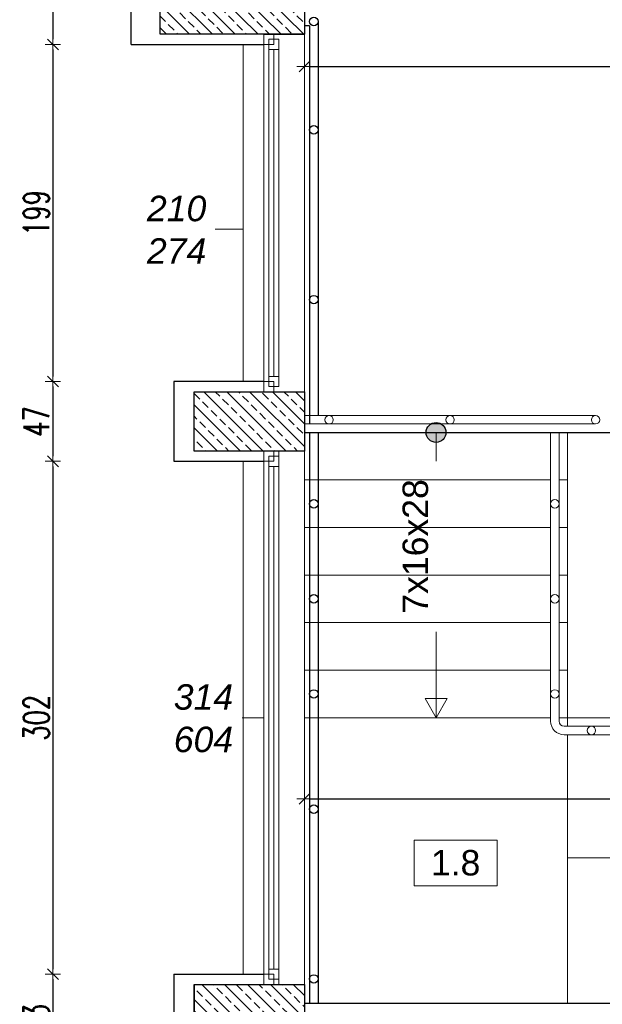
# Model space of a CAD drawing. Header units: millimetres. Extents: x 0 to 111311, y -48878 to -25280.
# Tile 191 of 244: x 105880 to 106223, y -28397 to -27817. Entities that reach past the tile are written whole.
import ezdxf

# ---------------------------------------------------------------- set-up
doc = ezdxf.new("R2010")
doc.units = ezdxf.units.MM
doc.layers.get('Defpoints').update_dxf_attribs({"color": 30})
for name, color, linetype, lineweight in [('J 0.15', 40, 'Continuous', 15), ('J opisy', 7, 'Continuous', 9), ('J stolarka_okna', 144, 'Continuous', 0), ('J wymiary', 1, 'Continuous', 9), ('meble', 251, 'Continuous', 13), ('OPIS', 7, 'Continuous', 5), ('sciany', 252, 'Continuous', 30)]:
    doc.layers.add(name, color=color, linetype=linetype, lineweight=lineweight)
doc.styles.add('ADESK2', font='simplex', dxfattribs={"width": 0.7})
doc.styles.get("Standard").update_dxf_attribs({"font": 'arial.ttf'})
doc.dimstyles.new('1-100', dxfattribs={"dimscale": 1.5, "dimtxt": 10, "dimasz": 2, "dimexe": 1, "dimexo": 1, "dimgap": 1.5, "dimtad": 1, "dimdec": 0, "dimrnd": 0.5, "dimdsep": 46, "dimtxsty": 'ADESK2', "dimblk": 'wymiar', "dimcen": -1, "dimdle": 5, "dimse1": 1, "dimse2": 1, "dimclrd": 256, "dimclre": 256, "dimclrt": 256, "dimadec": 0, "dimazin": 0, "dimtfac": 1, "dimtdec": 0, "dimtix": 1, "dimtmove": 0, "dimatfit": 3, "dimfxl": 20, "dimfxlon": 1, "dimtolj": 1, "dimtzin": 0, "dimarcsym": 0})
pattern_1 = [(135, (39696.796, -3543.057), (-6.7351921, -6.7351921), []), (135, (39696.796, -3536.322), (-6.7351921, -6.7351921), [4.7625, -2.38125])]

# ---------------------------------------------------------------- blocks, each defined once
blk = doc.blocks.new('wymiar')
for p, q in [((1.5, 0), (-1.5, 0)), ((1.06, 1.06), (-1.06, -1.06)), ((0, 1.5), (0, -1.5))]:
    blk.add_line(p, q)
blk = doc.blocks.new('*D1727')
at = {"layer": 'Defpoints', "color": 0, "ltscale": 4}
for p in [(105950.92, -27753.87), (105899.79, -27831.82), (105955.59, -27831.82)]:
    blk.add_point(p, dxfattribs=at)
at = {"layer": 'J wymiary', "lineweight": -2}
blk.add_line((105899.79, -27756.87), (105899.79, -27828.82), dxfattribs=at)
at = {"layer": 'J wymiary', "lineweight": -2, "ltscale": 4, "xscale": 3, "yscale": 3, "zscale": 3}
for p, rotation in [((105899.79, -27753.87), 90), ((105899.79, -27831.82), 270)]:
    blk.add_blockref('wymiar', p, dxfattribs=dict(at, rotation=rotation))
at = {"layer": 'J wymiary', "ltscale": 4, "insert": (105890.04, -27792.84), "char_height": 15, "attachment_point": 5, "rotation": 90, "style": 'ADESK2'}
blk.add_mtext('\\A1;78', dxfattribs=at)
blk = doc.blocks.new('*D1728')
at = {"layer": 'Defpoints', "color": 0, "ltscale": 4}
for p in [(105955.59, -27831.82), (105899.79, -28030.32), (105984.07, -28030.32)]:
    blk.add_point(p, dxfattribs=at)
at = {"layer": 'J wymiary', "lineweight": -2}
blk.add_line((105899.79, -27834.82), (105899.79, -28027.32), dxfattribs=at)
at = {"layer": 'J wymiary', "lineweight": -2, "ltscale": 4, "xscale": 3, "yscale": 3, "zscale": 3}
for p, rotation in [((105899.79, -27831.82), 90), ((105899.79, -28030.32), 270)]:
    blk.add_blockref('wymiar', p, dxfattribs=dict(at, rotation=rotation))
at = {"layer": 'J wymiary', "ltscale": 4, "insert": (105890.04, -27931.07), "char_height": 15, "attachment_point": 5, "rotation": 90, "style": 'ADESK2'}
blk.add_mtext('\\A1;199', dxfattribs=at)
blk = doc.blocks.new('*D1729')
at = {"layer": 'Defpoints', "color": 0, "ltscale": 4}
for p in [(105984.07, -28030.32), (105899.79, -28077.32), (105980.72, -28077.32)]:
    blk.add_point(p, dxfattribs=at)
at = {"layer": 'J wymiary', "lineweight": -2}
blk.add_line((105899.79, -28033.32), (105899.79, -28074.32), dxfattribs=at)
at = {"layer": 'J wymiary', "lineweight": -2, "ltscale": 4, "xscale": 3, "yscale": 3, "zscale": 3}
for p, rotation in [((105899.79, -28030.32), 90), ((105899.79, -28077.32), 270)]:
    blk.add_blockref('wymiar', p, dxfattribs=dict(at, rotation=rotation))
at = {"layer": 'J wymiary', "ltscale": 4, "insert": (105890.04, -28053.82), "char_height": 15, "attachment_point": 5, "rotation": 90, "style": 'ADESK2'}
blk.add_mtext('\\A1;47', dxfattribs=at)
blk = doc.blocks.new('*D1730')
at = {"layer": 'Defpoints', "color": 0, "ltscale": 4}
for p in [(105980.72, -28077.32), (105899.79, -28379.32), (105980.34, -28379.32)]:
    blk.add_point(p, dxfattribs=at)
at = {"layer": 'J wymiary', "lineweight": -2}
blk.add_line((105899.79, -28080.32), (105899.79, -28376.32), dxfattribs=at)
at = {"layer": 'J wymiary', "lineweight": -2, "ltscale": 4, "xscale": 3, "yscale": 3, "zscale": 3}
for p, rotation in [((105899.79, -28077.32), 90), ((105899.79, -28379.32), 270)]:
    blk.add_blockref('wymiar', p, dxfattribs=dict(at, rotation=rotation))
at = {"layer": 'J wymiary', "ltscale": 4, "insert": (105890.04, -28228.32), "char_height": 15, "attachment_point": 5, "rotation": 90, "style": 'ADESK2'}
blk.add_mtext('\\A1;302', dxfattribs=at)
blk = doc.blocks.new('*D1731')
at = {"layer": 'Defpoints', "color": 0, "ltscale": 4}
for p in [(105980.34, -28379.32), (105899.79, -28432.32), (105977.94, -28432.32)]:
    blk.add_point(p, dxfattribs=at)
at = {"layer": 'J wymiary', "lineweight": -2}
blk.add_line((105899.79, -28382.32), (105899.79, -28429.32), dxfattribs=at)
at = {"layer": 'J wymiary', "lineweight": -2, "ltscale": 4, "xscale": 3, "yscale": 3, "zscale": 3}
for p, rotation in [((105899.79, -28379.32), 90), ((105899.79, -28432.32), 270)]:
    blk.add_blockref('wymiar', p, dxfattribs=dict(at, rotation=rotation))
at = {"layer": 'J wymiary', "ltscale": 4, "insert": (105890.04, -28405.82), "char_height": 15, "attachment_point": 5, "rotation": 90, "style": 'ADESK2'}
blk.add_mtext('\\A1;53', dxfattribs=at)
blk = doc.blocks.new('*D1745')
at = {"layer": 'Defpoints', "color": 0, "ltscale": 4}
for p in [(106047.92, -27770.82), (106562.92, -27770.82), (106562.92, -27844.77)]:
    blk.add_point(p, dxfattribs=at)
at = {"layer": 'J wymiary', "lineweight": -2}
blk.add_line((106050.92, -27844.77), (106559.92, -27844.77), dxfattribs=at)
at = {"layer": 'J wymiary', "lineweight": -2, "ltscale": 4, "xscale": 3, "yscale": 3, "zscale": 3, "rotation": 180}
blk.add_blockref('wymiar', (106047.92, -27844.77), dxfattribs=at)
at = {"layer": 'J wymiary', "lineweight": -2, "ltscale": 4, "xscale": 3, "yscale": 3, "zscale": 3}
blk.add_blockref('wymiar', (106562.92, -27844.77), dxfattribs=at)
at = {"layer": 'J wymiary', "ltscale": 4, "insert": (106305.42, -27835.02), "char_height": 15, "attachment_point": 5, "style": 'ADESK2'}
blk.add_mtext('\\A1;515', dxfattribs=at)
blk = doc.blocks.new('*D1758')
at = {"layer": 'Defpoints', "color": 0, "ltscale": 4}
for p in [(106553.92, -28276.03), (106047.92, -28385.32), (106553.92, -28389.94)]:
    blk.add_point(p, dxfattribs=at)
at = {"layer": 'J wymiary', "lineweight": -2}
blk.add_line((106050.92, -28276.03), (106550.92, -28276.03), dxfattribs=at)
at = {"layer": 'J wymiary', "lineweight": -2, "ltscale": 4, "xscale": 3, "yscale": 3, "zscale": 3, "rotation": 180}
blk.add_blockref('wymiar', (106047.92, -28276.03), dxfattribs=at)
at = {"layer": 'J wymiary', "lineweight": -2, "ltscale": 4, "xscale": 3, "yscale": 3, "zscale": 3}
blk.add_blockref('wymiar', (106553.92, -28276.03), dxfattribs=at)
at = {"layer": 'J wymiary', "ltscale": 4, "insert": (106300.92, -28266.28), "char_height": 15, "attachment_point": 5, "style": 'ADESK2'}
blk.add_mtext('\\A1;506', dxfattribs=at)

msp = doc.modelspace()

# ---------------------------------------------------------------- hatches: boundary and pattern name
msp.add_hatch(color=256).paths.add_polyline_path([(106125.417, -28054.473, 1), (106125.417, -28066.167, 1)])
at = {"layer": 'J opisy'}
h = msp.add_hatch(dxfattribs=at)
h.set_pattern_fill('ANSI33', color=256, scale=1.5, angle=90, style=0)
h.set_pattern_definition(pattern_1)
h.paths.add_polyline_path([(105962.917, -27770.82), (106012.917, -27770.82), (106012.917, -27825.82), (106006.918, -27825.82), (105962.917, -27825.82)])
h.paths.add_polyline_path([(106030.417, -27798.32), (106012.917, -27798.32), (106012.917, -27770.82), (106030.417, -27770.82)])
h.paths.add_polyline_path([(106030.417, -27770.82), (106047.917, -27770.82), (106047.917, -27798.32), (106030.417, -27798.32)])
h.paths.add_polyline_path([(106030.417, -27798.32), (106047.917, -27798.32), (106047.917, -27825.82), (106030.417, -27825.82)])
h.paths.add_polyline_path([(106012.917, -27798.32), (106030.417, -27798.32), (106030.417, -27825.82), (106012.917, -27825.82)])
h = msp.add_hatch(dxfattribs=at)
h.set_pattern_fill('ANSI33', color=256, scale=1.5, angle=90, style=0)
h.set_pattern_definition(pattern_1)
h.paths.add_polyline_path([(106047.917, -28036.32), (105982.917, -28036.32), (105982.917, -28071.32), (106047.917, -28071.32)])
h = msp.add_hatch(dxfattribs=at)
h.set_pattern_fill('ANSI33', color=256, scale=1.5, angle=90, style=0)
h.set_pattern_definition(pattern_1)
h.paths.add_polyline_path([(106047.917, -28385.32), (105982.917, -28385.32), (105982.917, -28420.32), (106047.917, -28420.32)])

# ---------------------------------------------------------------- linework, layer by layer
for p, q in [((106055.917, -27818.32), (106055.917, -28050.319)), ((106050.917, -27820.82), (106047.917, -27820.82)), ((106050.917, -27820.82), (106050.917, -28055.319)), ((106023.917, -27825.82), (106017.917, -27825.82)), ((106023.917, -27825.82), (106047.917, -27825.82)), ((106047.917, -28036.32), (106047.917, -28036.32)), ((106047.917, -28060.32), (106202.917, -28060.32)), ((106047.917, -28060.32), (106192.917, -28060.32)), ((106050.917, -28060.32), (106050.917, -28396.32)), ((106055.917, -28060.32), (106055.917, -28396.32)), ((106202.917, -28060.32), (106398.917, -28060.32)), ((105982.917, -28385.32), (105982.917, -28420.32)), ((105982.917, -28385.32), (105982.917, -28420.32)), ((105982.917, -28385.32), (106047.917, -28385.32)), ((106047.917, -28385.32), (106047.917, -28396.32)), ((106047.917, -28385.32), (106047.917, -28396.32)), ((106047.917, -28396.32), (106156.069, -28396.32)), ((106154.603, -28396.32), (106553.917, -28396.32))]:
    msp.add_line(p, q)
msp.add_lwpolyline([(105982.917, -28070.82), (105982.917, -28036.82)])
for centre, radius in [((106053.417, -27818.32), 2.5), ((106053.417, -27882.12), 2.5), ((106053.417, -27982.12), 2.5), ((106125.417, -28060.32), 5.847), ((106053.417, -28102.32), 2.5), ((106053.417, -28158.32), 2.5), ((106053.417, -28214.32), 2.5), ((106053.417, -28282.12), 2.5), ((106053.417, -28382.12), 2.5)]:
    msp.add_circle(centre, radius)
at = {"layer": 'J 0.15'}
for p, q in [((106219.418, -28050.319), (106047.918, -28050.319)), ((106219.418, -28055.319), (106047.918, -28055.319)), ((106192.917, -28230.32), (106192.917, -28060.32)), ((106197.917, -28060.32), (106202.917, -28060.32)), ((106197.917, -28230.32), (106197.917, -28060.32)), ((106202.917, -28228.32), (106202.917, -28060.32)), ((106202.917, -28177.467), (106202.917, -28060.32)), ((106197.917, -28088.32), (106202.917, -28088.32)), ((106197.917, -28116.32), (106202.917, -28116.32)), ((106197.917, -28144.32), (106202.917, -28144.32)), ((106197.917, -28172.32), (106202.917, -28172.32)), ((106202.917, -28228.32), (106202.917, -28180.573)), ((106047.917, -28200.32), (106192.917, -28200.32)), ((106197.917, -28200.32), (106202.917, -28200.32)), ((106047.917, -28228.32), (106192.917, -28228.32)), ((106197.917, -28228.32), (106202.917, -28228.32)), ((106202.917, -28228.32), (106398.917, -28228.32)), ((106202.917, -28233.32), (106202.917, -28228.32)), ((106200.917, -28233.32), (106400.917, -28233.32)), ((106200.917, -28238.32), (106400.917, -28238.32)), ((106202.917, -28396.32), (106202.917, -28238.32))]:
    msp.add_line(p, q, dxfattribs=at)
for centre in [(106062.418, -28052.819), (106133.668, -28052.819), (106219.418, -28052.819), (106195.417, -28102.32), (106195.417, -28158.32), (106195.417, -28214.32), (106216.917, -28235.82)]:
    msp.add_circle(centre, 2.5, dxfattribs=at)
for radius in [8, 3]:
    msp.add_arc((106200.917, -28230.32), radius, 180, 270, dxfattribs=at)
at = {"layer": 'J opisy'}
for p, q in [((106011.917, -27940.57), (105956.917, -27940.57)), ((106125.417, -28060.32), (106125.417, -28228.32)), ((106023.917, -28228.32), (105968.917, -28228.32)), ((106202.917, -28310.82), (106398.917, -28310.82))]:
    msp.add_line(p, q, dxfattribs=at)
msp.add_lwpolyline([(106125.417, -28228.32), (106131.913, -28217.07), (106118.922, -28217.07)], close=True, dxfattribs=at)
at = {"layer": 'J stolarka_okna', "linetype": 'Continuous', "lineweight": 9}
for p, q in [((106023.917, -27831.82), (106023.917, -27825.82)), ((106023.917, -27825.82), (106023.917, -28036.32)), ((106023.917, -28036.32), (106023.917, -27829.66)), ((106047.917, -27825.819), (106047.917, -28036.32)), ((106011.917, -27831.82), (106011.917, -28030.32)), ((106026.917, -27832.66), (106026.917, -28030.32)), ((106029.917, -27834.82), (106029.917, -28027.32)), ((106032.917, -27832.66), (106032.917, -28033.32)), ((106023.917, -28030.32), (106023.917, -28036.32)), ((106029.917, -28030.32), (106029.917, -28036.32)), ((106047.917, -28060.32), (106047.917, -28396.32)), ((106023.917, -28077.32), (106023.917, -28071.32)), ((106023.917, -28071.32), (106023.917, -28385.32)), ((106026.917, -28074.32), (106026.917, -28376.32)), ((106032.917, -28071.32), (106032.917, -28385.32)), ((106047.917, -28071.32), (106047.917, -28385.32)), ((106011.916, -28077.32), (106011.917, -28379.32)), ((106029.917, -28080.32), (106029.917, -28376.32)), ((106023.917, -28379.32), (106023.917, -28385.32))]:
    msp.add_line(p, q, dxfattribs=at)
for points in [[(106023.917, -27825.82), (106023.917, -27831.82), (106029.917, -27831.82), (106029.917, -27825.82)], [(106026.917, -27828.82), (106026.917, -27834.82), (106032.917, -27834.82), (106032.917, -27828.82)], [(106026.917, -28033.32), (106026.917, -28027.32), (106032.917, -28027.32), (106032.917, -28033.32)], [(106023.917, -28036.32), (106023.917, -28030.32), (106029.917, -28030.32), (106029.917, -28036.32)], [(106023.917, -28071.32), (106023.917, -28077.32), (106029.917, -28077.32), (106029.917, -28071.32)], [(106026.917, -28074.32), (106026.917, -28080.32), (106032.917, -28080.32), (106032.917, -28074.32)], [(106023.917, -28385.32), (106023.917, -28379.32), (106029.917, -28379.32), (106029.917, -28385.32)], [(106026.917, -28382.32), (106026.917, -28376.32), (106032.917, -28376.32), (106032.917, -28382.32)]]:
    msp.add_lwpolyline(points, close=True, dxfattribs=at)
msp.add_lwpolyline([(106029.917, -28379.32), (106029.917, -28385.32), (106023.917, -28385.32), (106023.917, -28379.32)], dxfattribs=at)
at = {"layer": 'meble', "color": 7}
msp.add_line((106047.917, -28071.32), (106047.917, -28385.32), dxfattribs=at)
at = {"layer": 'OPIS'}
msp.add_lwpolyline([(106161.332, -28327.249), (106112.582, -28327.249), (106112.582, -28300.374), (106161.332, -28300.374)], close=True, dxfattribs=at)
at = {"layer": 'sciany'}
for p, q in [((105945.917, -27831.82), (105945.917, -27753.869)), ((105945.917, -27831.82), (106023.917, -27831.82)), ((106023.917, -28030.32), (105970.917, -28030.32)), ((105970.917, -28030.32), (105970.917, -28077.32)), ((105970.917, -28077.32), (106023.917, -28077.32)), ((105970.917, -28379.32), (105970.917, -28432.32)), ((105970.917, -28379.32), (105970.917, -28432.32)), ((105970.917, -28379.32), (106023.917, -28379.32)), ((106047.917, -28396.32), (106553.917, -28396.32))]:
    msp.add_line(p, q, dxfattribs=at)
for points in [[(106047.917, -27825.82), (105962.917, -27825.82), (105962.917, -27770.82), (106047.917, -27770.82)], [(106047.917, -28036.32), (106047.917, -28071.32), (105982.917, -28071.32), (105982.917, -28036.32)], [(106047.917, -28385.32), (106047.917, -28420.32), (105982.917, -28420.32), (105982.917, -28385.32)]]:
    msp.add_lwpolyline(points, close=True, dxfattribs=at)

# ---------------------------------------------------------------- texts
at = {"layer": 'OPIS', "insert": (106136.957, -28313.811), "char_height": 15, "width": 48.75, "attachment_point": 5, "line_spacing_factor": 0.857143}
msp.add_mtext('1.8', dxfattribs=at)

# ---------------------------------------------------------------- dimensions: what is measured, and where the dimension line sits
at = {"layer": 'J wymiary'}
for base, p1, p2, picture, middle in [((105899.793, -27831.82), (105950.917, -27753.869), (105955.585, -27831.82), '*D1727', (105890.043, -27792.844)), ((105899.793, -28077.32), (105984.07, -28030.32), (105980.724, -28077.32), '*D1729', (105890.043, -28053.82)), ((105899.793, -28432.32), (105980.336, -28379.32), (105977.937, -28432.32), '*D1731', (105890.043, -28405.82))]:
    dim = msp.add_linear_dim(base=base, p1=p1, p2=p2, angle=90, dimstyle='1-100', override={"dimblk": 'wymiar'}, dxfattribs=at)
    dim.commit()
    dim.dimension.update_dxf_attribs({"geometry": picture, "text_midpoint": middle})
for base, p1, p2, picture, middle in [((106562.917, -27844.769), (106047.917, -27770.82), (106562.917, -27770.82), '*D1745', (106305.417, -27835.019)), ((106553.917, -28276.031), (106047.917, -28385.32), (106553.917, -28389.939), '*D1758', (106300.917, -28266.281))]:
    dim = msp.add_linear_dim(base=base, p1=p1, p2=p2, dimstyle='1-100', override={"dimblk": 'wymiar'}, dxfattribs=at)
    dim.commit()
    dim.dimension.update_dxf_attribs({"geometry": picture, "text_midpoint": middle})

# ---------------------------------------------------------------- next in the draw order: texts
at = {"layer": 'J opisy', "char_height": 15, "width": 30.20626, "attachment_point": 5, "bg_fill": 2}
for s, insert in [('{\\fArial|b0|i1|c238|p18;210\\P274}', (105972.634, -27940.945)), ('{\\fArial|b0|i1|c238|p18;314\\P604}', (105988.432, -28228.696))]:
    msp.add_mtext(s, dxfattribs=dict(at, insert=insert))
at = {"layer": 'J opisy', "insert": (106113.293, -28127.454), "char_height": 15, "width": 85.22639, "attachment_point": 5, "rotation": 90, "bg_fill": 2}
msp.add_mtext('{\\fArial|b0|i0|c238|p34;7x16x28}', dxfattribs=at)

# ---------------------------------------------------------------- next in the draw order: linework, layer by layer
at = {"layer": 'J 0.15'}
for p, q in [((106047.917, -28088.32), (106192.917, -28088.32)), ((106047.917, -28116.32), (106192.917, -28116.32)), ((106047.917, -28144.32), (106192.917, -28144.32)), ((106047.917, -28172.32), (106192.917, -28172.32))]:
    msp.add_line(p, q, dxfattribs=at)
msp.add_lwpolyline([(106047.917, -28396.32), (106553.917, -28396.32), (106553.917, -28060.32), (106047.917, -28060.32)], close=True, dxfattribs=at)

# ---------------------------------------------------------------- next in the draw order: dimensions: what is measured, and where the dimension line sits
at = {"layer": 'J wymiary'}
for base, p1, p2, picture, middle in [((105899.7928, -28030.32), (105955.5853, -27831.8196), (105984.0697, -28030.32), '*D1728', (105890.0428, -27931.0698)), ((105899.793, -28379.32), (105980.724, -28077.32), (105980.336, -28379.32), '*D1730', (105890.043, -28228.32))]:
    dim = msp.add_linear_dim(base=base, p1=p1, p2=p2, angle=90, dimstyle='1-100', override={"dimblk": 'wymiar'}, dxfattribs=at)
    dim.commit()
    dim.dimension.update_dxf_attribs({"geometry": picture, "text_midpoint": middle})

doc.saveas('drawing.dxf')
